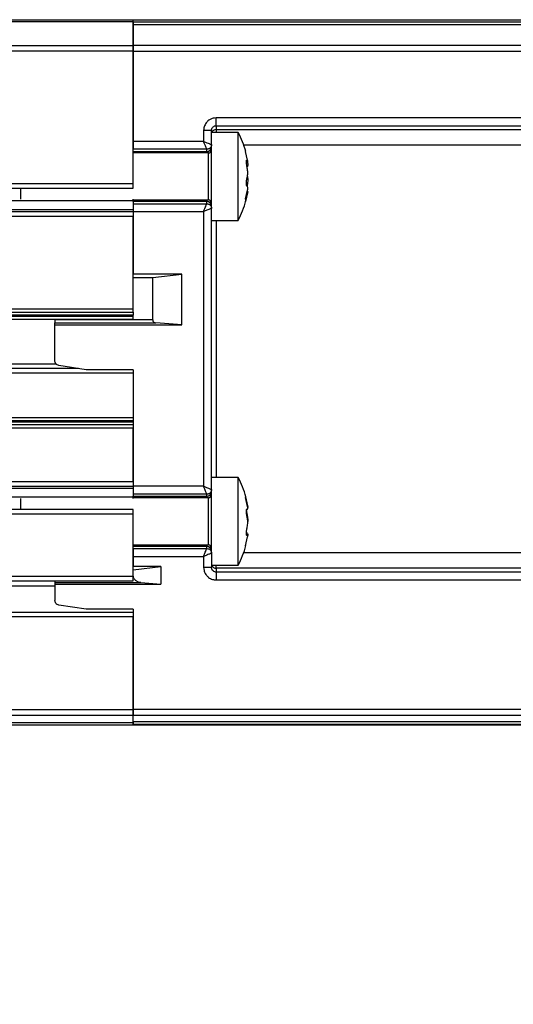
# Model space of a CAD drawing. Header units: millimetres. Extents: x 15 to 415, y 5 to 292.
# Tile 4 of 15: x 178 to 194, y 123 to 155. Entities that reach past the tile are written whole.
import ezdxf

# ---------------------------------------------------------------- set-up
doc = ezdxf.new("R2010")
doc.units = ezdxf.units.MM
doc.styles.add('SLDTEXTSTYLE0', font='TXT', dxfattribs={"width": 0.75})
doc.dimstyles.new('SLDDIMSTYLE2', dxfattribs={"dimtxt": 2.645833, "dimasz": 3.302, "dimexe": 0, "dimexo": 0.0625, "dimgap": 0.661458, "dimtad": 1, "dimdec": 1, "dimlfac": 2, "dimrnd": 1e-09, "dimzin": 4, "dimdsep": 46, "dimtxsty": 'SLDTEXTSTYLE0', "dimsah": 1, "dimcen": 0.09, "dimadec": 0, "dimazin": 1, "dimtfac": 1, "dimtdec": 1, "dimtofl": 0, "dimtmove": 0, "dimatfit": 3, "dimfxl": 1, "dimfrac": 2, "dimtolj": 1, "dimtzin": 12, "dimarcsym": 0})

# ---------------------------------------------------------------- blocks, each defined once
blk = doc.blocks.new('_D_6')
at = {"color": 7, "linetype": 'Continuous', "lineweight": 0}
for p, q in [((183.117, 154.653), (228.957, 154.653)), ((227.957, 154.653), (227.957, 132.153)), ((183.117, 132.153), (228.957, 132.153)), ((227.957, 132.153), (227.957, 123.249))]:
    blk.add_line(p, q, dxfattribs=at)
at = {"color": 7, "linetype": 'Continuous', "lineweight": 18}
for points in [[(227.957, 154.653), (227.449, 151.351), (228.465, 151.351)], [(227.957, 132.153), (228.465, 135.455), (227.449, 135.455)]]:
    blk.add_solid(points, dxfattribs=at)
at = {"color": 7, "linetype": 'Continuous', "lineweight": 18, "insert": (224.547, 123.249), "char_height": 2.6458, "attachment_point": 1, "rotation": 90, "style": 'SLDTEXTSTYLE0'}
blk.add_mtext('45.0', dxfattribs=at)
blk = doc.blocks.new('_D_7')
at = {"color": 7, "linetype": 'Continuous', "lineweight": 0}
for p, q in [((219.717, 144.153), (223.994, 144.153)), ((222.994, 132.153), (222.994, 144.153)), ((183.117, 132.153), (223.994, 132.153)), ((222.994, 132.153), (222.994, 123.249))]:
    blk.add_line(p, q, dxfattribs=at)
at = {"color": 7, "linetype": 'Continuous', "lineweight": 18}
for points in [[(222.994, 144.153), (222.486, 140.851), (223.502, 140.851)], [(222.994, 132.153), (223.502, 135.455), (222.486, 135.455)]]:
    blk.add_solid(points, dxfattribs=at)
at = {"color": 7, "linetype": 'Continuous', "lineweight": 18, "insert": (219.583, 123.249), "char_height": 2.6458, "attachment_point": 1, "rotation": 90, "style": 'SLDTEXTSTYLE0'}
blk.add_mtext('24.0', dxfattribs=at)

msp = doc.modelspace()

# ---------------------------------------------------------------- linework, layer by layer
at = {"color": 7, "linetype": 'Continuous', "lineweight": 25}
for p, q in [((105.117, 154.653), (182.117, 154.653)), ((182.117, 154.58), (105.117, 154.58)), ((182.117, 154.58), (182.117, 154.653)), ((182.117, 154.65), (199.617, 154.65)), ((182.117, 153.83), (182.117, 154.58)), ((205.326, 154.571), (182.117, 154.571)), ((182.117, 154.498), (205.388, 154.499)), ((182.117, 154.498), (182.117, 153.83)), ((105.117, 153.83), (182.117, 153.83)), ((182.117, 153.653), (105.117, 153.653)), ((182.117, 153.653), (182.117, 153.83)), ((205.991, 153.83), (182.117, 153.83)), ((182.117, 149.428), (182.117, 153.653)), ((182.117, 153.653), (206.017, 153.653)), ((182.117, 153.653), (182.117, 150.77)), ((203.955, 151.521), (184.767, 151.521)), ((184.367, 151.12), (184.367, 150.77)), ((184.617, 151.12), (184.609, 151.12)), ((184.613, 151.12), (184.626, 151.172)), ((184.617, 150.67), (184.617, 151.12)), ((185.47, 151.053), (184.617, 151.053)), ((184.767, 151.271), (204.005, 151.271)), ((184.767, 151.271), (184.767, 151.148)), ((184.767, 151.148), (202.918, 151.148)), ((184.767, 151.148), (184.767, 151.053)), ((185.47, 148.253), (185.47, 151.053)), ((184.367, 150.77), (182.117, 150.77)), ((184.467, 150.52), (182.117, 150.52)), ((182.117, 150.452), (184.467, 150.452)), ((184.467, 150.452), (184.467, 150.52)), ((184.467, 150.452), (184.467, 150.403)), ((184.617, 148.636), (184.617, 150.649)), ((203.023, 150.649), (185.646, 150.649)), ((185.77, 150.172), (185.708, 150.451)), ((184.517, 150.403), (182.117, 150.403)), ((184.517, 148.903), (184.517, 150.403)), ((185.733, 150.125), (185.77, 150.125)), ((185.754, 150.156), (185.734, 150.156)), ((185.763, 150.12), (185.77, 150.088)), ((185.734, 150.088), (185.77, 150.088)), ((105.117, 149.428), (182.117, 149.428)), ((105.117, 149.278), (182.117, 149.278)), ((178.517, 149.278), (178.517, 148.925)), ((182.117, 149.278), (182.117, 149.428)), ((185.708, 148.938), (185.77, 149.217)), ((185.743, 149.352), (185.754, 149.352)), ((185.754, 149.352), (185.752, 149.342)), ((105.117, 148.882), (182.117, 148.882)), ((182.117, 148.882), (182.117, 148.925)), ((182.117, 148.903), (184.517, 148.903)), ((182.117, 148.854), (182.117, 148.882)), ((184.467, 148.854), (182.117, 148.854)), ((182.117, 148.854), (182.117, 148.785)), ((184.467, 148.903), (184.467, 148.854)), ((184.467, 148.785), (184.467, 148.854)), ((185.77, 149.134), (185.708, 148.854)), ((185.715, 148.896), (185.708, 148.938)), ((185.708, 148.854), (185.715, 148.896)), ((185.77, 149.134), (185.752, 149.134)), ((105.117, 148.601), (182.117, 148.601)), ((182.117, 148.785), (184.467, 148.785)), ((184.617, 139.67), (184.617, 148.636)), ((182.117, 148.528), (105.117, 148.528)), ((182.117, 148.378), (105.117, 148.378)), ((182.117, 148.536), (182.117, 146.539)), ((182.117, 148.536), (184.367, 148.536)), ((182.117, 145.428), (182.117, 148.378)), ((184.367, 148.536), (184.367, 139.77)), ((184.617, 148.253), (185.47, 148.253)), ((184.767, 148.253), (184.767, 140.053)), ((183.673, 146.539), (182.117, 146.539)), ((182.117, 146.428), (182.741, 146.428)), ((182.741, 146.428), (183.673, 146.539)), ((182.741, 145.083), (182.741, 146.428)), ((183.673, 144.924), (183.673, 146.539)), ((105.117, 145.428), (182.117, 145.428)), ((182.117, 145.328), (182.117, 145.428)), ((105.117, 145.328), (182.117, 145.328)), ((182.117, 145.228), (105.117, 145.228)), ((182.117, 145.19), (105.117, 145.19)), ((182.117, 145.09), (105.117, 145.09)), ((179.617, 145.09), (179.617, 145.083)), ((182.117, 145.328), (182.117, 145.228)), ((182.117, 145.19), (182.117, 145.228)), ((182.117, 145.09), (182.117, 145.19)), ((182.741, 145.083), (179.617, 145.083)), ((179.617, 144.983), (182.837, 144.983)), ((179.617, 144.924), (179.617, 144.983)), ((179.617, 143.77), (179.617, 144.924)), ((179.617, 144.924), (183.673, 144.924)), ((183.673, 144.924), (182.837, 144.983)), ((180.367, 143.528), (106.866, 143.528)), ((107.584, 143.678), (179.649, 143.678)), ((180.617, 143.49), (179.744, 143.621)), ((182.117, 143.378), (105.117, 143.378)), ((182.117, 143.49), (180.617, 143.49)), ((182.117, 143.49), (182.117, 139.77)), ((105.117, 141.965), (182.117, 141.965)), ((105.117, 141.865), (182.117, 141.865)), ((105.117, 141.828), (182.117, 141.828)), ((182.117, 141.728), (105.117, 141.728)), ((182.117, 141.628), (105.117, 141.628)), ((182.117, 139.928), (182.117, 141.628)), ((105.117, 139.928), (182.117, 139.928)), ((105.117, 139.778), (182.117, 139.778)), ((184.367, 139.77), (182.117, 139.77)), ((185.47, 140.053), (184.617, 140.053)), ((185.47, 140.05), (185.47, 140.053)), ((185.47, 137.253), (185.47, 140.05)), ((182.117, 139.705), (105.117, 139.705)), ((184.467, 139.52), (182.117, 139.52)), ((182.117, 139.52), (182.117, 139.452)), ((182.117, 139.424), (182.117, 139.452)), ((182.117, 139.452), (184.467, 139.452)), ((184.467, 139.452), (184.467, 139.52)), ((184.467, 139.452), (184.467, 139.403)), ((184.617, 137.636), (184.617, 139.67)), ((185.708, 139.438), (185.77, 139.152)), ((182.117, 139.424), (105.117, 139.424)), ((178.517, 139.38), (178.517, 139.028)), ((182.117, 139.38), (182.117, 139.424)), ((184.517, 139.403), (182.117, 139.403)), ((184.517, 137.903), (184.517, 139.403)), ((185.708, 139.415), (185.715, 139.426)), ((185.77, 139.129), (185.708, 139.415)), ((182.117, 139.028), (105.117, 139.028)), ((182.117, 138.878), (105.117, 138.878)), ((182.117, 138.878), (182.117, 139.028)), ((182.117, 136.903), (182.117, 138.878)), ((185.74, 139.037), (185.762, 139.037)), ((185.754, 138.866), (185.74, 138.866)), ((185.754, 139.043), (185.745, 139.043)), ((185.754, 139.043), (185.762, 139.039)), ((185.762, 138.269), (185.733, 138.269)), ((185.766, 138.225), (185.735, 138.225)), ((185.738, 138.21), (185.754, 138.21)), ((182.117, 137.903), (184.517, 137.903)), ((184.467, 137.903), (184.467, 137.854)), ((185.708, 137.868), (185.77, 138.154)), ((185.715, 137.879), (185.708, 137.868)), ((184.467, 137.854), (182.117, 137.854)), ((182.117, 137.785), (184.467, 137.785)), ((184.467, 137.785), (184.467, 137.854)), ((184.617, 137.636), (184.617, 137.704)), ((184.617, 137.636), (184.617, 137.185)), ((185.646, 137.656), (203.023, 137.656)), ((182.117, 137.536), (182.117, 137.208)), ((182.117, 137.536), (184.367, 137.536)), ((184.367, 137.536), (184.367, 137.185)), ((184.617, 137.253), (185.47, 137.253)), ((184.767, 137.157), (184.767, 137.253)), ((182.997, 137.208), (182.117, 137.208)), ((182.117, 137.103), (182.997, 137.208)), ((182.997, 137.208), (182.997, 136.653)), ((184.617, 137.185), (184.609, 137.185)), ((184.628, 137.128), (184.613, 137.185)), ((184.767, 137.157), (184.767, 137.034)), ((202.918, 137.157), (184.767, 137.157)), ((204.005, 137.034), (184.767, 137.034)), ((105.117, 136.903), (182.117, 136.903)), ((105.117, 136.753), (182.117, 136.753)), ((179.617, 136.699), (182.356, 136.699)), ((179.617, 136.699), (179.617, 136.653)), ((179.617, 136.653), (179.617, 136.133)), ((179.617, 136.653), (182.997, 136.653)), ((182.117, 136.753), (182.117, 136.903)), ((182.356, 136.699), (182.997, 136.653)), ((184.767, 136.785), (203.95, 136.782)), ((107.617, 136.596), (179.617, 136.596)), ((180.617, 135.853), (179.744, 135.984)), ((105.117, 135.753), (182.117, 135.753)), ((182.117, 135.853), (180.617, 135.853)), ((182.117, 135.853), (182.117, 132.653)), ((182.117, 135.603), (105.117, 135.603)), ((182.117, 132.653), (182.117, 135.603)), ((105.117, 132.653), (182.117, 132.653)), ((182.117, 132.476), (182.117, 132.653)), ((207.867, 132.653), (182.117, 132.653)), ((105.117, 132.476), (182.117, 132.476)), ((182.117, 132.226), (105.117, 132.226)), ((182.117, 132.226), (182.117, 132.476)), ((182.117, 132.476), (207.867, 132.476)), ((182.117, 132.254), (182.117, 132.476)), ((207.645, 132.254), (182.117, 132.254)), ((182.117, 132.153), (182.117, 132.226)), ((182.117, 132.153), (105.117, 132.153)), ((182.117, 132.181), (207.648, 132.181)), ((182.117, 132.158), (206.728, 132.158)), ((206.726, 132.158), (182.117, 132.158))]:
    msp.add_line(p, q, dxfattribs=at)
for centre, radius, start, end in [((184.767, 150.999), 0.15, 89.9711, 158.7976), ((182.817, 149.653), 3, 15.3617, 27.8181), ((184.467, 150.602), 0.15, 269.9607, 359.9607), ((184.517, 150.503), 0.1, 270, 0), ((184.467, 148.704), 0.15, 0.0393, 90.0393), ((184.517, 148.803), 0.1, 0, 90), ((182.817, 149.653), 3, 332.1819, 345.1162), ((182.817, 138.653), 3, 15.0237, 27.8181), ((184.467, 139.602), 0.15, 269.9607, 359.9607), ((184.517, 139.503), 0.1, 270, 0), ((184.517, 137.803), 0.1, 0, 90), ((182.817, 138.653), 3, 332.1819, 345.016), ((184.467, 137.704), 0.15, 0.0393, 90.0393), ((184.767, 137.307), 0.15, 201.2103, 270.0209)]:
    msp.add_arc(centre, radius, start, end, dxfattribs=at)
for points in [[(182.117, 154.571), (182.117, 154.57), (182.117, 154.568), (182.117, 154.553), (182.117, 154.531), (182.117, 154.509), (182.117, 154.498)], [(182.117, 153.83), (182.117, 153.817), (182.117, 153.793), (182.117, 153.749), (182.117, 153.702), (182.117, 153.669), (182.117, 153.653)], [(184.767, 151.271), (184.767, 151.276), (184.767, 151.287), (184.767, 151.345), (184.767, 151.426), (184.767, 151.489), (184.767, 151.521)], [(182.117, 150.77), (182.117, 150.738), (182.117, 150.675), (182.117, 150.594), (182.117, 150.536), (182.117, 150.525), (182.117, 150.52)], [(184.617, 150.67), (184.614, 150.65), (184.61, 150.611), (184.575, 150.561), (184.526, 150.527), (184.486, 150.522), (184.467, 150.52)], [(182.117, 148.785), (182.117, 148.78), (182.117, 148.77), (182.117, 148.712), (182.117, 148.631), (182.117, 148.567), (182.117, 148.536)], [(179.617, 145.083), (179.617, 145.071), (179.617, 145.046), (179.617, 145.014), (179.617, 144.99), (179.617, 144.986), (179.617, 144.983)], [(182.117, 139.77), (182.117, 139.738), (182.117, 139.675), (182.117, 139.594), (182.117, 139.536), (182.117, 139.525), (182.117, 139.52)], [(184.617, 139.67), (184.614, 139.65), (184.61, 139.611), (184.575, 139.561), (184.526, 139.527), (184.486, 139.522), (184.467, 139.52)], [(182.117, 137.785), (182.117, 137.78), (182.117, 137.77), (182.117, 137.712), (182.117, 137.631), (182.117, 137.567), (182.117, 137.536)], [(184.767, 137.034), (184.767, 137.029), (184.767, 137.019), (184.767, 136.961), (184.767, 136.88), (184.767, 136.816), (184.767, 136.785)], [(182.117, 132.653), (182.117, 132.636), (182.117, 132.604), (182.117, 132.557), (182.117, 132.513), (182.117, 132.488), (182.117, 132.476)], [(182.117, 132.254), (182.117, 132.243), (182.117, 132.222), (182.117, 132.2), (182.117, 132.185), (182.117, 132.182), (182.117, 132.181)]]:
    msp.add_open_spline(points, degree=3, dxfattribs=at)
for points, knots in [([(184.767, 151.521), (184.733, 151.518), (184.665, 151.514), (184.576, 151.476), (184.502, 151.424), (184.432, 151.349), (184.378, 151.245), (184.37, 151.16), (184.367, 151.12)], [0, 0, 0, 0, 0.161338, 0.32348, 0.456634, 0.590555, 0.812199, 1, 1, 1, 1]), ([(184.609, 151.12), (184.606, 151.12), (184.599, 151.12), (184.547, 151.12), (184.465, 151.12), (184.4, 151.12), (184.367, 151.12)], [0, 0, 0, 0, 0.162249, 0.441499, 0.72075, 1, 1, 1, 1]), ([(184.617, 151.12), (184.618, 151.14), (184.618, 151.16), (184.628, 151.177), (184.628, 151.178)], [0, 0, 0, 0, 0.958725, 1, 1, 1, 1]), ([(184.628, 151.178), (184.634, 151.189), (184.645, 151.212), (184.671, 151.238), (184.701, 151.257), (184.734, 151.269), (184.756, 151.27), (184.767, 151.271)], [0, 0, 0, 0, 0.214242, 0.422711, 0.623064, 0.815442, 1, 1, 1, 1]), ([(184.467, 150.52), (184.466, 150.522), (184.465, 150.525), (184.458, 150.541), (184.448, 150.566), (184.432, 150.607), (184.405, 150.674), (184.381, 150.735), (184.367, 150.77)], [0, 0, 0, 0, 0.117631, 0.240026, 0.367773, 0.501391, 0.718167, 1, 1, 1, 1]), ([(184.367, 150.77), (184.386, 150.762), (184.421, 150.748), (184.481, 150.724), (184.534, 150.703), (184.574, 150.687), (184.599, 150.677), (184.614, 150.671), (184.616, 150.67), (184.617, 150.67)], [0, 0, 0, 0, 0.1491136, 0.2816442, 0.4964713, 0.6304943, 0.7586856, 0.8816323, 1, 1, 1, 1]), ([(185.754, 149.954), (185.751, 149.968), (185.745, 149.996), (185.738, 150.045), (185.734, 150.092), (185.732, 150.132), (185.734, 150.161), (185.738, 150.175), (185.745, 150.175), (185.751, 150.163), (185.754, 150.156)], [0, 0, 0, 0, 0.128144, 0.256346, 0.382997, 0.507427, 0.630479, 0.753574, 0.878075, 1, 1, 1, 1]), ([(185.754, 150.156), (185.759, 150.144), (185.766, 150.126), (185.769, 150.128), (185.77, 150.129)], [0, 0, 0, 0, 0.656349, 1, 1, 1, 1]), ([(185.773, 150.128), (185.773, 150.135), (185.774, 150.144), (185.771, 150.165), (185.77, 150.172)], [0, 0, 0, 0, 0.713194, 1, 1, 1, 1]), ([(185.754, 149.603), (185.758, 149.62), (185.768, 149.652), (185.774, 149.725), (185.773, 149.806), (185.767, 149.887), (185.758, 149.932), (185.754, 149.954)], [0, 0, 0, 0, 0.205006, 0.41018, 0.611658, 0.811214, 1, 1, 1, 1]), ([(185.77, 150.088), (185.772, 150.066), (185.775, 150.022), (185.771, 149.979), (185.764, 149.963), (185.758, 149.964), (185.757, 149.964)], [0, 0, 0, 0, 0.309075, 0.618173, 0.927506, 1, 1, 1, 1]), ([(185.754, 149.342), (185.751, 149.342), (185.745, 149.343), (185.738, 149.364), (185.734, 149.398), (185.732, 149.442), (185.734, 149.489), (185.738, 149.535), (185.745, 149.576), (185.751, 149.594), (185.754, 149.603)], [0, 0, 0, 0, 0.128144, 0.256346, 0.382997, 0.507427, 0.630479, 0.753574, 0.878075, 1, 1, 1, 1]), ([(185.765, 149.653), (185.766, 149.652), (185.77, 149.633), (185.774, 149.579), (185.774, 149.5), (185.767, 149.419), (185.758, 149.374), (185.754, 149.352)], [0, 0, 0, 0, 0.016478, 0.270307, 0.519564, 0.766445, 1, 1, 1, 1]), ([(185.77, 149.217), (185.772, 149.239), (185.775, 149.284), (185.771, 149.327), (185.763, 149.343), (185.756, 149.342), (185.754, 149.342)], [0, 0, 0, 0, 0.288533, 0.577088, 0.865863, 1, 1, 1, 1]), ([(185.77, 149.177), (185.771, 149.177), (185.774, 149.18), (185.774, 149.16), (185.771, 149.14), (185.77, 149.134)], [0, 0, 0, 0, 0.257227, 0.786948, 1, 1, 1, 1]), ([(184.367, 148.536), (184.38, 148.569), (184.403, 148.628), (184.43, 148.694), (184.447, 148.736), (184.457, 148.763), (184.464, 148.78), (184.466, 148.784), (184.467, 148.785)], [0, 0, 0, 0, 0.272529, 0.479892, 0.618993, 0.751657, 0.878445, 1, 1, 1, 1]), ([(184.617, 148.636), (184.616, 148.635), (184.614, 148.635), (184.598, 148.628), (184.572, 148.618), (184.53, 148.601), (184.462, 148.574), (184.401, 148.55), (184.367, 148.536)], [0, 0, 0, 0, 0.122053, 0.249022, 0.381625, 0.520493, 0.727213, 1, 1, 1, 1]), ([(184.467, 148.785), (184.486, 148.783), (184.526, 148.779), (184.575, 148.744), (184.61, 148.695), (184.614, 148.655), (184.617, 148.636)], [0, 0, 0, 0, 0.25, 0.5, 0.75, 1, 1, 1, 1]), ([(182.741, 145.083), (182.741, 145.075), (182.742, 145.059), (182.747, 145.037), (182.756, 145.019), (182.772, 145.001), (182.8, 144.988), (182.824, 144.985), (182.837, 144.983)], [0, 0, 0, 0, 0.131479, 0.249441, 0.361642, 0.477005, 0.703618, 1, 1, 1, 1]), ([(179.744, 143.621), (179.726, 143.626), (179.692, 143.635), (179.654, 143.668), (179.632, 143.701), (179.619, 143.735), (179.618, 143.758), (179.617, 143.77)], [0, 0, 0, 0, 0.261071, 0.499094, 0.678995, 0.821945, 1, 1, 1, 1]), ([(184.467, 139.52), (184.466, 139.522), (184.464, 139.526), (184.456, 139.545), (184.445, 139.575), (184.427, 139.619), (184.401, 139.684), (184.379, 139.739), (184.367, 139.77)], [0, 0, 0, 0, 0.128011, 0.262349, 0.403763, 0.552894, 0.74781, 1, 1, 1, 1]), ([(184.367, 139.77), (184.398, 139.757), (184.455, 139.735), (184.521, 139.708), (184.566, 139.69), (184.595, 139.679), (184.613, 139.671), (184.616, 139.67), (184.617, 139.67)], [0, 0, 0, 0, 0.250454, 0.443491, 0.592949, 0.735015, 0.870419, 1, 1, 1, 1]), ([(185.77, 139.152), (185.772, 139.135), (185.775, 139.101), (185.772, 139.08), (185.767, 139.083), (185.766, 139.083)], [0, 0, 0, 0, 0.418742, 0.837517, 1, 1, 1, 1]), ([(185.766, 139.038), (185.769, 139.043), (185.774, 139.054), (185.774, 139.093), (185.771, 139.121), (185.77, 139.129)], [0, 0, 0, 0, 0.420717, 0.833858, 1, 1, 1, 1]), ([(185.754, 138.798), (185.751, 138.81), (185.745, 138.833), (185.738, 138.879), (185.734, 138.927), (185.732, 138.973), (185.734, 139.011), (185.739, 139.036), (185.744, 139.048), (185.747, 139.046), (185.748, 139.046)], [0, 0, 0, 0, 0.140483, 0.28103, 0.419876, 0.556289, 0.69119, 0.826138, 0.962628, 1, 1, 1, 1]), ([(185.734, 139.002), (185.734, 139), (185.735, 138.983), (185.739, 138.948), (185.745, 138.902), (185.751, 138.878), (185.754, 138.866)], [0, 0, 0, 0, 0.055993, 0.370461, 0.688522, 1, 1, 1, 1]), ([(185.754, 138.866), (185.758, 138.844), (185.767, 138.801), (185.774, 138.724), (185.773, 138.675), (185.772, 138.653)], [0, 0, 0, 0, 0.35736, 0.715011, 1, 1, 1, 1]), ([(185.754, 138.44), (185.758, 138.461), (185.768, 138.505), (185.774, 138.586), (185.773, 138.669), (185.767, 138.744), (185.758, 138.78), (185.754, 138.798)], [0, 0, 0, 0, 0.205006, 0.41018, 0.611658, 0.811214, 1, 1, 1, 1]), ([(185.754, 138.21), (185.751, 138.206), (185.745, 138.199), (185.738, 138.207), (185.734, 138.23), (185.732, 138.266), (185.734, 138.31), (185.738, 138.358), (185.745, 138.403), (185.751, 138.428), (185.754, 138.44)], [0, 0, 0, 0, 0.128144, 0.256346, 0.382997, 0.507427, 0.630479, 0.753574, 0.878075, 1, 1, 1, 1]), ([(185.734, 138.303), (185.734, 138.301), (185.735, 138.286), (185.737, 138.274), (185.74, 138.27), (185.74, 138.269)], [0, 0, 0, 0, 0.132355, 0.87568, 1, 1, 1, 1]), ([(185.766, 138.222), (185.764, 138.223), (185.761, 138.224), (185.756, 138.214), (185.754, 138.21)], [0, 0, 0, 0, 0.568629, 1, 1, 1, 1]), ([(185.762, 138.266), (185.764, 138.267), (185.77, 138.27), (185.774, 138.251), (185.773, 138.218), (185.772, 138.203)], [0, 0, 0, 0, 0.1335, 0.582002, 1, 1, 1, 1]), ([(185.77, 138.154), (185.772, 138.171), (185.775, 138.206), (185.772, 138.218), (185.77, 138.223)], [0, 0, 0, 0, 0.4999809, 1, 1, 1, 1]), ([(184.367, 137.536), (184.38, 137.569), (184.403, 137.628), (184.43, 137.694), (184.447, 137.736), (184.457, 137.763), (184.464, 137.78), (184.466, 137.784), (184.467, 137.785)], [0, 0, 0, 0, 0.2725291, 0.4798925, 0.6189934, 0.7516573, 0.8784453, 1, 1, 1, 1]), ([(184.617, 137.636), (184.616, 137.635), (184.614, 137.635), (184.598, 137.628), (184.572, 137.618), (184.53, 137.601), (184.462, 137.574), (184.401, 137.55), (184.367, 137.536)], [0, 0, 0, 0, 0.122053, 0.249022, 0.381625, 0.520493, 0.727213, 1, 1, 1, 1]), ([(184.467, 137.785), (184.486, 137.783), (184.526, 137.779), (184.575, 137.744), (184.61, 137.695), (184.614, 137.655), (184.617, 137.636)], [0, 0, 0, 0, 0.25, 0.5, 0.75, 1, 1, 1, 1]), ([(182.356, 136.699), (182.326, 136.704), (182.269, 136.713), (182.196, 136.763), (182.143, 136.823), (182.12, 136.889), (182.118, 136.928), (182.117, 136.948)], [0, 0, 0, 0, 0.2789566, 0.5201993, 0.7450474, 0.8684622, 1, 1, 1, 1]), ([(184.367, 137.185), (184.369, 137.152), (184.374, 137.084), (184.411, 136.995), (184.462, 136.921), (184.537, 136.851), (184.641, 136.796), (184.727, 136.788), (184.767, 136.785)], [0, 0, 0, 0, 0.1604145, 0.3216045, 0.4549425, 0.589004, 0.8111703, 1, 1, 1, 1]), ([(184.609, 137.185), (184.606, 137.185), (184.599, 137.185), (184.547, 137.185), (184.465, 137.185), (184.4, 137.185), (184.367, 137.185)], [0, 0, 0, 0, 0.1622414, 0.4414943, 0.7207471, 1, 1, 1, 1]), ([(184.629, 137.128), (184.627, 137.133), (184.618, 137.151), (184.617, 137.171), (184.617, 137.185)], [0, 0, 0, 0, 0.276558, 1, 1, 1, 1]), ([(184.767, 137.034), (184.751, 137.036), (184.718, 137.039), (184.672, 137.065), (184.641, 137.097), (184.632, 137.121), (184.629, 137.128)], [0, 0, 0, 0, 0.26888, 0.547968, 0.880341, 1, 1, 1, 1]), ([(179.617, 136.753), (179.617, 136.747), (179.617, 136.728), (179.617, 136.708), (179.617, 136.702), (179.617, 136.699)], [0, 0, 0, 0, 0.168348, 0.584174, 1, 1, 1, 1]), ([(179.744, 135.984), (179.726, 135.989), (179.692, 135.998), (179.654, 136.03), (179.632, 136.064), (179.619, 136.097), (179.618, 136.12), (179.617, 136.133)], [0, 0, 0, 0, 0.2610711, 0.4990939, 0.678995, 0.8219447, 1, 1, 1, 1])]:
    msp.add_open_spline(points, degree=3, knots=knots, dxfattribs=at)

# ---------------------------------------------------------------- dimensions: what is measured, and where the dimension line sits
at = {"color": 7, "linetype": 'Continuous', "lineweight": 18}
for base, p1, p2, picture, middle in [((227.957, 132.153), (182.117, 154.653), (182.117, 132.153), '_D_6', (227.957, 126.669)), ((222.994, 144.153), (182.117, 132.153), (218.717, 144.153), '_D_7', (222.994, 126.669))]:
    dim = msp.add_linear_dim(base=base, p1=p1, p2=p2, angle=90, dimstyle='SLDDIMSTYLE2', dxfattribs=at)
    dim.commit()
    dim.dimension.update_dxf_attribs({"geometry": picture, "text_midpoint": middle, "dimtype": 160})

doc.saveas('drawing.dxf')
